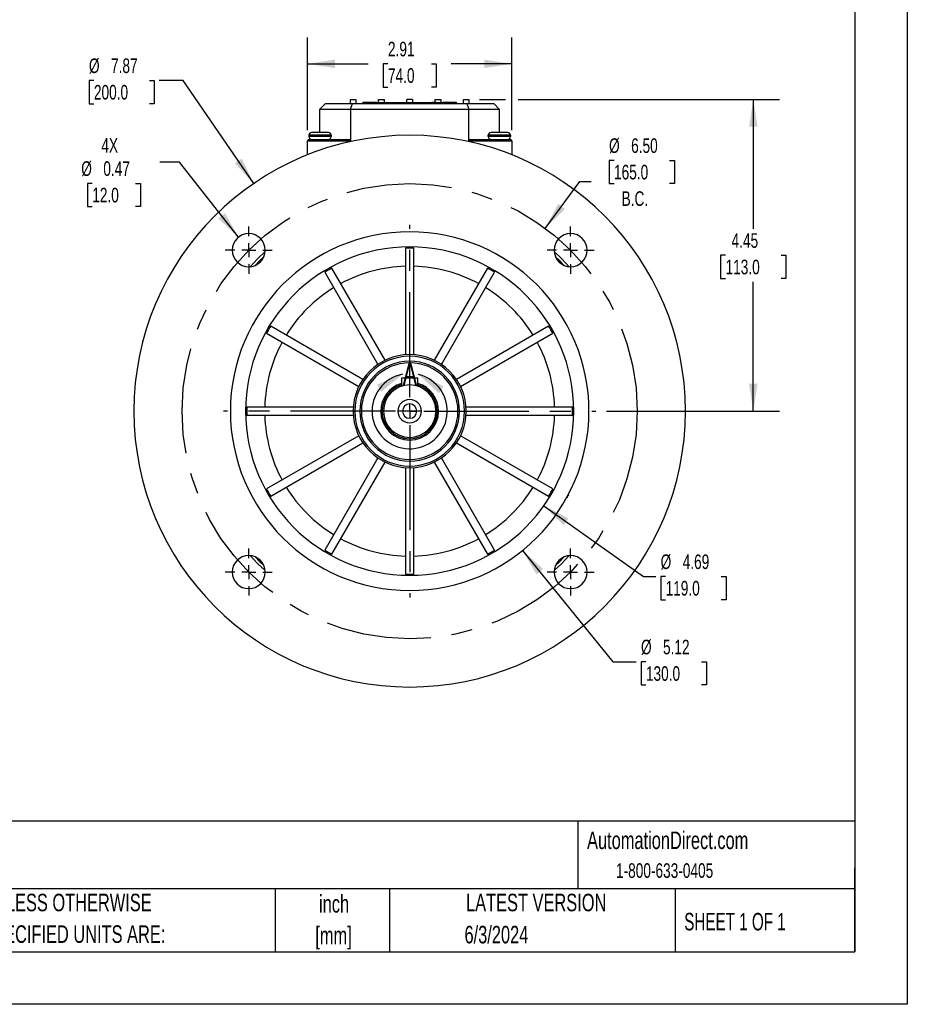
# Model space of a CAD drawing. Header units: inches. Extents: x 0 to 33, y 0 to 25.5.
# Tile 6 of 11: x 20.3 to 33, y 0 to 14.1. Entities that reach past the tile are written whole.
import ezdxf

# ---------------------------------------------------------------- set-up
doc = ezdxf.new("R2010")
doc.units = ezdxf.units.IN
doc.header["$LTSCALE"] = 3
doc.header["$MEASUREMENT"] = 0
doc.linetypes.add('CENTERX2', pattern=[0.8, 0.5, -0.1, 0.1, -0.1])
doc.layers.add('CENTER', color=40, linetype='CENTERX2')
doc.layers.add('DIMENSIONS', color=140, linetype='Continuous', lineweight=25)
doc.layers.add('TEXT', color=140, linetype='Continuous', lineweight=25)
doc.styles.add('SLDTEXTSTYLE0', font='TXT', dxfattribs={"width": 0.7})
doc.styles.add('SLDTEXTSTYLE1', font='TXT', dxfattribs={"width": 0.65})
doc.dimstyles.new('SLDDIMSTYLE1', dxfattribs={"dimtxt": 0.208333, "dimasz": 0.39, "dimexe": 0, "dimexo": 0.0625, "dimgap": 0.052083, "dimtad": 0, "dimtih": 1, "dimtoh": 1, "dimrnd": 1e-09, "dimzin": 12, "dimdsep": 46, "dimtxsty": 'SLDTEXTSTYLE0', "dimsah": 1, "dimcen": 0.09, "dimadec": 0, "dimazin": 3, "dimtfac": 1, "dimtofl": 0, "dimtmove": 0, "dimatfit": 3, "dimfxl": 0, "dimfrac": 2, "dimtolj": 1, "dimtzin": 12, "dimarcsym": 0})
doc.dimstyles.new('SLDDIMSTYLE4', dxfattribs={"dimtxt": 0.208333, "dimasz": 0.39, "dimexe": 0, "dimexo": 0.0625, "dimgap": 0.052083, "dimtad": 0, "dimtih": 1, "dimtoh": 1, "dimrnd": 1e-09, "dimzin": 4, "dimdsep": 46, "dimtxsty": 'SLDTEXTSTYLE0', "dimsah": 1, "dimcen": 0, "dimadec": 0, "dimazin": 1, "dimtfac": 1, "dimtofl": 0, "dimtmove": 0, "dimatfit": 3, "dimfxl": 0, "dimfrac": 2, "dimtolj": 1, "dimtzin": 12, "dimarcsym": 0})
doc.dimstyles.new('SLDDIMSTYLE5', dxfattribs={"dimtxt": 0.208333, "dimasz": 0.39, "dimexe": 0, "dimexo": 0.0625, "dimgap": 0.052083, "dimtad": 0, "dimtih": 1, "dimtoh": 1, "dimrnd": 1e-09, "dimdsep": 46, "dimtxsty": 'SLDTEXTSTYLE0', "dimsah": 1, "dimcen": 0, "dimadec": 0, "dimazin": 2, "dimtfac": 1, "dimtofl": 0, "dimtmove": 0, "dimatfit": 3, "dimfxl": 0, "dimfrac": 2, "dimtolj": 1, "dimtzin": 12, "dimarcsym": 0})
doc.dimstyles.new('SLDDIMSTYLE6', dxfattribs={"dimtxt": 0.208333, "dimasz": 0.39, "dimexe": 0, "dimexo": 0.0625, "dimgap": 0.052083, "dimtad": 0, "dimtih": 1, "dimtoh": 1, "dimrnd": 1e-09, "dimzin": 12, "dimdsep": 46, "dimtxsty": 'SLDTEXTSTYLE0', "dimsah": 1, "dimcen": 0, "dimadec": 0, "dimazin": 3, "dimtfac": 1, "dimtofl": 0, "dimtmove": 0, "dimatfit": 3, "dimfxl": 0, "dimfrac": 2, "dimtolj": 1, "dimtzin": 12, "dimarcsym": 0})

# ---------------------------------------------------------------- blocks, each defined once
blk = doc.blocks.new('SW_NOTE_0_2')
at = {"layer": 'TEXT', "color": 0, "linetype": 'CENTERX2', "lineweight": 18, "char_height": 0.25, "attachment_point": 2, "style": 'SLDTEXTSTYLE0'}
for s, insert in [('inch', (0.375, 0.322)), ('[mm]', (0.367, -0.129))]:
    blk.add_mtext(s, dxfattribs=dict(at, insert=insert))
blk = doc.blocks.new('SW_NOTE_0_3')
at = {"layer": 'TEXT', "color": 0, "linetype": 'CENTERX2', "lineweight": 18, "char_height": 0.25, "attachment_point": 1, "style": 'SLDTEXTSTYLE0'}
for s, insert in [('UNLESS OTHERWISE', (0, 0.322)), ('SPECIFIED UNITS ARE:', (0, -0.129))]:
    blk.add_mtext(s, dxfattribs=dict(at, insert=insert))
blk = doc.blocks.new('_D_8')
at = {"layer": 'DIMENSIONS'}
for p, q in [((28.814, 12.043), (28.744, 12.043)), ((28.744, 12.043), (28.744, 11.712)), ((29.606, 12.043), (29.676, 12.043)), ((29.676, 12.043), (29.676, 11.712)), ((27.832, 11.073), (28.328, 11.74)), ((28.328, 11.74), (28.486, 11.74)), ((28.744, 11.712), (28.814, 11.712)), ((29.676, 11.712), (29.606, 11.712))]:
    blk.add_line(p, q, dxfattribs=at)
blk.add_solid([(27.832, 11.073), (28.113, 11.351), (28.017, 11.422)], dxfattribs=at)
at = {"layer": 'DIMENSIONS', "char_height": 0.2083, "attachment_point": 1, "style": 'SLDTEXTSTYLE0'}
for s, insert in [('%%c', (28.743, 12.358)), ('6.50', (29.058, 12.358)), ('165.0', (28.814, 11.98)), ('B.C.', (28.922, 11.602))]:
    blk.add_mtext(s, dxfattribs=dict(at, insert=insert))
blk = doc.blocks.new('_D_9')
at = {"layer": 'DIMENSIONS'}
for p, q in [((24.44, 12.473), (24.44, 13.796)), ((27.354, 12.473), (27.354, 13.796)), ((24.44, 13.421), (25.305, 13.421)), ((25.587, 13.421), (25.517, 13.421)), ((25.517, 13.421), (25.517, 13.089)), ((26.207, 13.421), (26.277, 13.421)), ((26.277, 13.421), (26.277, 13.089)), ((27.354, 13.421), (26.489, 13.421)), ((25.517, 13.089), (25.587, 13.089)), ((26.277, 13.089), (26.207, 13.089))]:
    blk.add_line(p, q, dxfattribs=at)
for points in [[(24.44, 13.421), (24.83, 13.361), (24.83, 13.481)], [(27.354, 13.421), (26.964, 13.481), (26.964, 13.361)]]:
    blk.add_solid(points, dxfattribs=at)
at = {"layer": 'DIMENSIONS', "char_height": 0.2083, "attachment_point": 1, "style": 'SLDTEXTSTYLE0'}
for s, insert in [('2.91', (25.587, 13.736)), ('74.0', (25.587, 13.358))]:
    blk.add_mtext(s, dxfattribs=dict(at, insert=insert))
blk = doc.blocks.new('_D_10')
at = {"layer": 'DIMENSIONS'}
for p, q in [((26.893, 12.914), (27.264, 12.914)), ((27.444, 12.914), (31.177, 12.914)), ((30.802, 12.914), (30.802, 11.068)), ((30.406, 10.689), (30.336, 10.689)), ((30.336, 10.689), (30.336, 10.358)), ((31.198, 10.689), (31.268, 10.689)), ((31.268, 10.689), (31.268, 10.358)), ((30.336, 10.358), (30.406, 10.358)), ((30.802, 8.465), (30.802, 10.311)), ((31.268, 10.358), (31.198, 10.358)), ((28.706, 8.465), (31.177, 8.465))]:
    blk.add_line(p, q, dxfattribs=at)
for points in [[(30.802, 12.914), (30.742, 12.524), (30.862, 12.524)], [(30.802, 8.465), (30.862, 8.855), (30.742, 8.855)]]:
    blk.add_solid(points, dxfattribs=at)
at = {"layer": 'DIMENSIONS', "char_height": 0.2083, "attachment_point": 1, "style": 'SLDTEXTSTYLE0'}
for s, insert in [('4.45', (30.492, 11.004)), ('113.0', (30.406, 10.626))]:
    blk.add_mtext(s, dxfattribs=dict(at, insert=insert))
blk = doc.blocks.new('_D_11')
at = {"layer": 'DIMENSIONS'}
for p, q in [((22.61, 12.017), (22.33, 12.017)), ((23.454, 10.947), (22.61, 12.017)), ((21.366, 11.715), (21.296, 11.715)), ((21.296, 11.715), (21.296, 11.383)), ((21.985, 11.715), (22.055, 11.715)), ((22.055, 11.715), (22.055, 11.383)), ((21.296, 11.383), (21.366, 11.383)), ((22.055, 11.383), (21.985, 11.383))]:
    blk.add_line(p, q, dxfattribs=at)
blk.add_solid([(23.454, 10.947), (23.26, 11.29), (23.165, 11.216)], dxfattribs=at)
at = {"layer": 'DIMENSIONS', "char_height": 0.2083, "attachment_point": 1, "style": 'SLDTEXTSTYLE0'}
for s, insert in [('4X', (21.496, 12.361)), ('%%c', (21.209, 12.03)), ('0.47', (21.524, 12.03)), ('12.0', (21.366, 11.652))]:
    blk.add_mtext(s, dxfattribs=dict(at, insert=insert))
blk = doc.blocks.new('_D_12')
at = {"layer": 'DIMENSIONS'}
for p, q in [((21.39, 13.183), (21.32, 13.183)), ((21.32, 13.183), (21.32, 12.851)), ((22.182, 13.183), (22.252, 13.183)), ((22.252, 13.183), (22.252, 12.851)), ((22.665, 13.183), (22.322, 13.183)), ((23.672, 11.713), (22.665, 13.183)), ((21.32, 12.851), (21.39, 12.851)), ((22.252, 12.851), (22.182, 12.851))]:
    blk.add_line(p, q, dxfattribs=at)
blk.add_solid([(23.672, 11.713), (23.501, 12.068), (23.402, 12.001)], dxfattribs=at)
at = {"layer": 'DIMENSIONS', "char_height": 0.2083, "attachment_point": 1, "style": 'SLDTEXTSTYLE0'}
for s, insert in [('%%c', (21.319, 13.498)), ('7.87', (21.634, 13.498)), ('200.0', (21.39, 13.12))]:
    blk.add_mtext(s, dxfattribs=dict(at, insert=insert))
blk = doc.blocks.new('_D_13')
at = {"layer": 'DIMENSIONS'}
for p, q in [((27.508, 6.477), (28.797, 4.888)), ((28.797, 4.888), (29.129, 4.888)), ((29.269, 4.888), (29.199, 4.888)), ((29.199, 4.888), (29.199, 4.557)), ((30.062, 4.888), (30.132, 4.888)), ((30.132, 4.888), (30.132, 4.557)), ((29.199, 4.557), (29.269, 4.557)), ((30.132, 4.557), (30.062, 4.557))]:
    blk.add_line(p, q, dxfattribs=at)
blk.add_solid([(27.508, 6.477), (27.707, 6.136), (27.801, 6.212)], dxfattribs=at)
at = {"layer": 'DIMENSIONS', "char_height": 0.2083, "attachment_point": 1, "style": 'SLDTEXTSTYLE0'}
for s, insert in [('%%c', (29.199, 5.203)), ('5.12', (29.513, 5.203)), ('130.0', (29.269, 4.825))]:
    blk.add_mtext(s, dxfattribs=dict(at, insert=insert))
blk = doc.blocks.new('_D_14')
at = {"layer": 'DIMENSIONS'}
for p, q in [((27.81, 7.113), (29.237, 6.104)), ((29.237, 6.104), (29.41, 6.104)), ((29.55, 6.104), (29.48, 6.104)), ((29.48, 6.104), (29.48, 5.773)), ((30.343, 6.104), (30.413, 6.104)), ((30.413, 6.104), (30.413, 5.773)), ((29.48, 5.773), (29.55, 5.773)), ((30.413, 5.773), (30.343, 5.773))]:
    blk.add_line(p, q, dxfattribs=at)
blk.add_solid([(27.81, 7.113), (28.094, 6.839), (28.163, 6.937)], dxfattribs=at)
at = {"layer": 'DIMENSIONS', "char_height": 0.2083, "attachment_point": 1, "style": 'SLDTEXTSTYLE0'}
for s, insert in [('%%c', (29.479, 6.42)), ('4.69', (29.794, 6.42)), ('119.0', (29.55, 6.042))]:
    blk.add_mtext(s, dxfattribs=dict(at, insert=insert))
blk = doc.blocks.new('SW_CENTERMARKSYMBOL_1')
at = {"layer": 'CENTER', "color": 0}
for p, q in [((0, 0.2), (0, 0.336)), ((-0.2, 0), (-0.336, 0)), ((0, 0), (-0.1, 0)), ((0, 0), (0, 0.1)), ((0, 0), (0, -0.1)), ((0, 0), (0.1, 0)), ((0.2, 0), (0.336, 0)), ((0, -0.2), (0, -0.336))]:
    blk.add_line(p, q, dxfattribs=at)
blk = doc.blocks.new('SW_CENTERMARKSYMBOL_2')
at = {"layer": 'CENTER', "color": 0}
for p, q in [((0, 0.2), (0, 0.336)), ((-0.2, 0), (-0.336, 0)), ((0, 0), (-0.1, 0)), ((0, 0), (0, 0.1)), ((0, 0), (0, -0.1)), ((0, 0), (0.1, 0)), ((0.2, 0), (0.336, 0)), ((0, -0.2), (0, -0.336))]:
    blk.add_line(p, q, dxfattribs=at)
blk = doc.blocks.new('SW_CENTERMARKSYMBOL_3')
at = {"layer": 'CENTER', "color": 0}
for p, q in [((0, 0.2), (0, 2.659)), ((-0.2, 0), (-2.659, 0)), ((0, 0), (-0.1, 0)), ((0, 0), (0, 0.1)), ((0, 0), (0, -0.1)), ((0, 0), (0.1, 0)), ((0.2, 0), (2.659, 0)), ((0, -0.2), (0, -2.659))]:
    blk.add_line(p, q, dxfattribs=at)
blk = doc.blocks.new('SW_CENTERMARKSYMBOL_4')
at = {"layer": 'CENTER', "color": 0}
for p, q in [((0, 0.2), (0, 0.336)), ((-0.2, 0), (-0.336, 0)), ((0, 0), (-0.1, 0)), ((0, 0), (0, 0.1)), ((0, 0), (0, -0.1)), ((0, 0), (0.1, 0)), ((0.2, 0), (0.336, 0)), ((0, -0.2), (0, -0.336))]:
    blk.add_line(p, q, dxfattribs=at)
blk = doc.blocks.new('SW_CENTERMARKSYMBOL_5')
at = {"layer": 'CENTER', "color": 0}
for p, q in [((0, 0.2), (0, 0.336)), ((-0.2, 0), (-0.336, 0)), ((0, 0), (-0.1, 0)), ((0, 0), (0, 0.1)), ((0, 0), (0, -0.1)), ((0, 0), (0.1, 0)), ((0.2, 0), (0.336, 0)), ((0, -0.2), (0, -0.336))]:
    blk.add_line(p, q, dxfattribs=at)

msp = doc.modelspace()

# ---------------------------------------------------------------- linework, layer by layer
at = {"color": 7, "linetype": 'Continuous'}
for p, q in [((33, 25.5), (33, 0)), ((33, 0), (0, 0))]:
    msp.add_line(p, q, dxfattribs=at)
for p, q in [((24.696, 12.855), (24.617, 12.776)), ((24.696, 12.855), (25.083, 12.855)), ((25.051, 12.914), (25.129, 12.914)), ((25.051, 12.855), (25.051, 12.914)), ((25.051, 12.776), (25.083, 12.855)), ((25.083, 12.855), (26.711, 12.855)), ((25.129, 12.914), (25.129, 12.855)), ((25.228, 12.855), (25.228, 12.87)), ((25.425, 12.87), (25.228, 12.87)), ((25.425, 12.855), (25.425, 12.87)), ((25.425, 12.87), (26.369, 12.87)), ((25.454, 12.914), (25.533, 12.914)), ((25.454, 12.87), (25.454, 12.914)), ((25.533, 12.914), (25.533, 12.87)), ((25.858, 12.87), (25.858, 12.914)), ((25.936, 12.914), (25.858, 12.914)), ((25.936, 12.914), (25.936, 12.87)), ((26.261, 12.914), (26.34, 12.914)), ((26.261, 12.87), (26.261, 12.914)), ((26.34, 12.914), (26.34, 12.87)), ((26.369, 12.87), (26.369, 12.855)), ((26.566, 12.87), (26.369, 12.87)), ((26.566, 12.855), (26.566, 12.87)), ((26.665, 12.914), (26.743, 12.914)), ((26.665, 12.855), (26.665, 12.914)), ((26.711, 12.855), (26.743, 12.776)), ((26.711, 12.855), (27.098, 12.855)), ((26.743, 12.914), (26.743, 12.855)), ((27.176, 12.776), (27.098, 12.855)), ((24.617, 12.776), (25.051, 12.776)), ((24.617, 12.441), (24.617, 12.776)), ((25.051, 12.776), (26.743, 12.776)), ((25.051, 12.776), (25.051, 12.323)), ((26.743, 12.323), (26.743, 12.776)), ((26.743, 12.776), (27.176, 12.776)), ((27.176, 12.776), (27.176, 12.441)), ((24.775, 12.402), (24.46, 12.402)), ((24.46, 12.382), (24.46, 12.402)), ((24.775, 12.382), (24.46, 12.382)), ((24.736, 12.441), (24.499, 12.441)), ((24.775, 12.402), (24.775, 12.382)), ((27.334, 12.402), (27.019, 12.402)), ((27.019, 12.382), (27.019, 12.402)), ((27.334, 12.382), (27.019, 12.382)), ((27.295, 12.441), (27.058, 12.441)), ((27.334, 12.402), (27.334, 12.382)), ((24.44, 12.323), (25.051, 12.323)), ((24.44, 12.122), (24.44, 12.323)), ((24.46, 12.343), (25.031, 12.343)), ((25.051, 12.323), (25.051, 12.31)), ((26.743, 12.31), (26.743, 12.323)), ((26.743, 12.323), (27.354, 12.323)), ((26.763, 12.343), (27.334, 12.343)), ((27.354, 12.323), (27.354, 12.122)), ((25.838, 10.789), (25.838, 9.27)), ((25.956, 9.27), (25.956, 10.789)), ((24.684, 10.448), (25.443, 9.132)), ((25.546, 9.191), (24.786, 10.507)), ((27.008, 10.507), (26.248, 9.191)), ((26.351, 9.132), (27.11, 10.448)), ((23.854, 9.576), (25.17, 8.816)), ((25.229, 8.918), (23.913, 9.678)), ((27.88, 9.678), (26.565, 8.918)), ((26.624, 8.816), (27.94, 9.576)), ((25.779, 8.937), (25.779, 8.82)), ((26.015, 8.937), (25.779, 8.937)), ((26.015, 8.82), (26.015, 8.937)), ((23.572, 8.465), (23.554, 8.465)), ((25.092, 8.524), (23.573, 8.524)), ((25.09, 8.465), (25.114, 8.465)), ((25.208, 8.465), (25.185, 8.465)), ((25.795, 8.465), (25.73, 8.465)), ((25.897, 8.465), (25.795, 8.465)), ((25.999, 8.465), (25.897, 8.465)), ((26.064, 8.465), (25.999, 8.465)), ((26.609, 8.465), (26.586, 8.465)), ((26.68, 8.465), (26.704, 8.465)), ((28.221, 8.524), (26.702, 8.524)), ((28.239, 8.465), (28.222, 8.465)), ((23.573, 8.406), (25.092, 8.406)), ((26.702, 8.406), (28.221, 8.406)), ((25.17, 8.114), (23.854, 7.354)), ((23.913, 7.251), (25.229, 8.011)), ((26.565, 8.011), (27.88, 7.251)), ((27.94, 7.354), (26.624, 8.114)), ((25.443, 7.797), (24.684, 6.481)), ((24.786, 6.422), (25.546, 7.738)), ((26.248, 7.738), (27.008, 6.422)), ((27.11, 6.481), (26.351, 7.797)), ((25.838, 7.66), (25.838, 6.14)), ((25.956, 6.14), (25.956, 7.66)), ((28.133, 7.234), (28.154, 7.235)), ((28.153, 7.255), (28.149, 7.249))]:
    msp.add_line(p, q)
at = {"flags": 128}
for points in [[(26.271, 12.87), (26.271, 12.87), (26.267, 12.87), (26.242, 12.87), (26.211, 12.87)], [(23.836, 10.741), (23.726, 10.636), (23.621, 10.526)], [(28.173, 10.526), (28.068, 10.636), (27.958, 10.741)], [(23.69, 10.543), (23.753, 10.608), (23.819, 10.672)], [(27.975, 10.672), (28.041, 10.608), (28.104, 10.543)], [(23.836, 6.189), (23.726, 6.293), (23.621, 6.403)], [(23.819, 6.258), (23.753, 6.321), (23.69, 6.387)], [(28.173, 6.403), (28.068, 6.293), (27.958, 6.189)], [(28.104, 6.387), (28.041, 6.321), (27.975, 6.258)]]:
    msp.add_lwpolyline(points, dxfattribs=at)
for centre, radius, start, end in [((25.897, 8.465), 3.937, 0, 180), ((24.499, 12.402), 0.0394, 90, 180), ((24.499, 12.382), 0.0394, 180, 270), ((24.736, 12.402), 0.0394, 0, 90), ((24.736, 12.382), 0.0394, 270, 0), ((27.058, 12.402), 0.0394, 90, 180), ((27.058, 12.382), 0.0394, 180, 270), ((27.295, 12.402), 0.0394, 0, 90), ((27.295, 12.382), 0.0394, 270, 0), ((24.46, 12.323), 0.0197, 90, 180), ((25.031, 12.323), 0.0197, 0, 90), ((26.763, 12.323), 0.0197, 90, 180), ((27.334, 12.323), 0.0197, 0, 90), ((25.897, 8.465), 2.559, 0, 180), ((23.6, 10.762), 0.236, 0, 180), ((28.194, 10.762), 0.236, 0, 180), ((23.6, 10.762), 0.236, 180, 0), ((25.897, 8.465), 2.343, 0, 180), ((25.897, 8.465), 2.325, 88.5446, 91.4554), ((28.194, 10.762), 0.236, 180, 0), ((25.897, 8.465), 2.325, 118.5446, 121.4554), ((25.897, 8.465), 2.069, 91.6357, 118.3643), ((25.897, 8.465), 2.069, 61.6357, 88.3643), ((25.897, 8.465), 2.325, 58.5446, 61.4554), ((25.897, 8.465), 2.069, 121.6357, 148.3643), ((25.897, 8.465), 2.069, 31.6357, 58.3643), ((25.897, 8.465), 2.325, 148.5446, 151.4554), ((25.897, 8.465), 2.325, 28.5446, 31.4554), ((25.897, 8.465), 2.069, 151.6357, 178.3643), ((25.897, 8.465), 2.069, 1.6357, 28.3643), ((25.897, 8.465), 0.807, 0, 180), ((25.897, 8.465), 0.783, 0, 180), ((25.897, 8.465), 0.712, 0, 180), ((25.897, 8.465), 0.689, 0, 180), ((25.897, 8.465), 0.413, 106.6015, 180), ((25.897, 8.465), 0.413, 0, 73.3985), ((25.897, 8.465), 0.394, 107.4576, 180), ((25.897, 8.465), 0.374, 0, 180), ((25.897, 8.465), 0.394, 0, 72.5424), ((25.897, 8.465), 0.167, 0, 180), ((25.897, 8.465), 3.937, 180, 0), ((25.897, 8.465), 2.559, 180, 0), ((25.897, 8.465), 2.343, 180, 0), ((25.897, 8.465), 2.325, 178.5446, 180), ((25.897, 8.465), 2.325, 180, 181.4554), ((25.897, 8.465), 0.807, 180, 0), ((25.897, 8.465), 0.783, 180, 0), ((25.897, 8.465), 0.712, 180, 0), ((25.897, 8.465), 0.689, 180, 0), ((25.897, 8.465), 0.413, 180, 0), ((25.897, 8.465), 0.394, 180, 0), ((25.897, 8.465), 0.374, 180, 0), ((25.897, 8.465), 0.167, 180, 0), ((25.897, 8.465), 0.102, 0, 180), ((25.897, 8.465), 0.102, 180, 0), ((25.897, 8.465), 2.325, 0, 1.4554), ((25.897, 8.465), 2.325, 358.5446, 0), ((25.897, 8.465), 2.069, 181.6357, 208.3643), ((25.897, 8.465), 2.069, 331.6357, 358.3643), ((25.897, 8.465), 2.325, 208.5446, 211.4554), ((25.897, 8.465), 2.069, 211.6357, 238.3643), ((25.897, 8.465), 2.069, 301.6357, 328.3643), ((25.897, 8.465), 2.325, 328.5446, 331.4554), ((29.268, 5.507), 2.074, 121.9892, 122.5718), ((25.897, 8.465), 2.069, 241.6357, 268.3643), ((25.897, 8.465), 2.069, 271.6357, 298.3643), ((25.897, 8.465), 2.325, 238.5446, 241.4554), ((25.897, 8.465), 2.325, 298.5446, 301.4554), ((23.6, 6.168), 0.236, 0, 180), ((28.194, 6.168), 0.236, 0, 180), ((23.6, 6.168), 0.236, 180, 0), ((25.897, 8.465), 2.325, 268.5446, 271.4554), ((28.194, 6.168), 0.236, 180, 0)]:
    msp.add_arc(centre, radius, start, end)
at = {"layer": 'CENTER'}
msp.add_circle((25.897, 8.465), 3.248, dxfattribs=at)
at = {"layer": 'TEXT'}
for p, q in [((32.25, 24.75), (32.25, 0.75)), ((32.25, 2.613), (0.75, 2.613)), ((28.296, 2.613), (28.296, 1.65)), ((32.25, 0.75), (32.25, 1.95)), ((32.25, 1.65), (0.75, 1.65)), ((23.979, 1.65), (23.979, 0.75)), ((25.608, 1.65), (25.608, 0.75)), ((29.687, 1.65), (29.687, 0.75)), ((0.75, 0.75), (32.25, 0.75))]:
    msp.add_line(p, q, dxfattribs=at)
msp.add_arc((25.897, 8.465), 0.537, 100.7887, 76.2726, dxfattribs=at)
for points in [[(25.796, 8.992), (25.431, 8.844), (25.492, 8.741)], [(26.024, 8.986), (26.316, 8.72), (26.382, 8.82)]]:
    msp.add_solid(points, dxfattribs=at)

# ---------------------------------------------------------------- block references
at = {"layer": 'CENTER'}
for name, p in [('SW_CENTERMARKSYMBOL_3', (25.897, 8.465)), ('SW_CENTERMARKSYMBOL_2', (23.6, 10.762)), ('SW_CENTERMARKSYMBOL_1', (28.194, 10.762)), ('SW_CENTERMARKSYMBOL_5', (23.6, 6.168)), ('SW_CENTERMARKSYMBOL_4', (28.194, 6.168))]:
    msp.add_blockref(name, p, dxfattribs=at)
at = {"layer": 'TEXT', "linetype": 'CENTERX2', "lineweight": 18}
for name, p in [('SW_NOTE_0_3', (19.796, 1.256)), ('SW_NOTE_0_2', (24.443, 1.237))]:
    msp.add_blockref(name, p, dxfattribs=at)

# ---------------------------------------------------------------- texts
at = {"layer": 'TEXT', "insert": (25.796, 9.167), "char_height": 0.333, "attachment_point": 1, "style": 'SLDTEXTSTYLE0'}
msp.add_mtext('A', dxfattribs=at)
at = {"layer": 'TEXT', "linetype": 'CENTERX2', "lineweight": 18}
for s, insert, char_height, attachment_point, style in [('AutomationDirect.com', (28.429, 2.466), 0.25, 1, 'SLDTEXTSTYLE0'), ('1-800-633-0405', (28.842, 2.013), 0.20833, 1, 'SLDTEXTSTYLE0'), ('LATEST VERSION', (27.703, 1.578), 0.25, 2, 'SLDTEXTSTYLE0'), ('SHEET 1 OF 1', (29.816, 1.305), 0.25, 1, 'SLDTEXTSTYLE1'), ('6/3/2024', (27.135, 1.12), 0.25, 2, 'SLDTEXTSTYLE0')]:
    msp.add_mtext(s, dxfattribs=dict(at, insert=insert, char_height=char_height, attachment_point=attachment_point, style=style))

# ---------------------------------------------------------------- dimensions: what is measured, and where the dimension line sits
at = {"layer": 'DIMENSIONS'}
dim = msp.add_linear_dim(base=(24.44, 13.421), p1=(27.354, 12.323), p2=(24.44, 12.323), dimstyle='SLDDIMSTYLE1', dxfattribs=at)
dim.commit()
dim.dimension.update_dxf_attribs({"geometry": '_D_9', "text_midpoint": (25.897, 13.421), "dimtype": 160})
for p1, p2, picture, middle in [((28.122, 5.217), (23.672, 11.713), '_D_12', (21.786, 13.183)), ((24.285, 10.453), (27.508, 6.477), '_D_13', (29.666, 4.888)), ((23.984, 9.817), (27.81, 7.113), '_D_14', (29.946, 6.104))]:
    dim = msp.add_diameter_dim_2p(p1=p1, p2=p2, dimstyle='SLDDIMSTYLE6', dxfattribs=at)
    dim.commit()
    dim.dimension.update_dxf_attribs({"geometry": picture, "text_midpoint": middle, "dimtype": 163})
dim = msp.add_linear_dim(base=(30.802, 8.465), p1=(26.743, 12.914), p2=(28.556, 8.465), angle=90, dimstyle='SLDDIMSTYLE1', dxfattribs=at)
dim.commit()
dim.dimension.update_dxf_attribs({"geometry": '_D_10', "text_midpoint": (30.802, 10.689), "dimtype": 160})
for p1, p2, text, dimstyle, picture, middle in [((23.961, 5.857), (27.832, 11.073), '<>\\PB.C.', 'SLDDIMSTYLE4', '_D_8', (29.21, 11.877)), ((23.747, 10.576), (23.454, 10.947), '4X\\P<>', 'SLDDIMSTYLE5', '_D_11', (21.676, 11.88))]:
    dim = msp.add_diameter_dim_2p(p1=p1, p2=p2, text=text, dimstyle=dimstyle, dxfattribs=at)
    dim.commit()
    dim.dimension.update_dxf_attribs({"geometry": picture, "text_midpoint": middle, "dimtype": 163})

doc.saveas('drawing.dxf')
